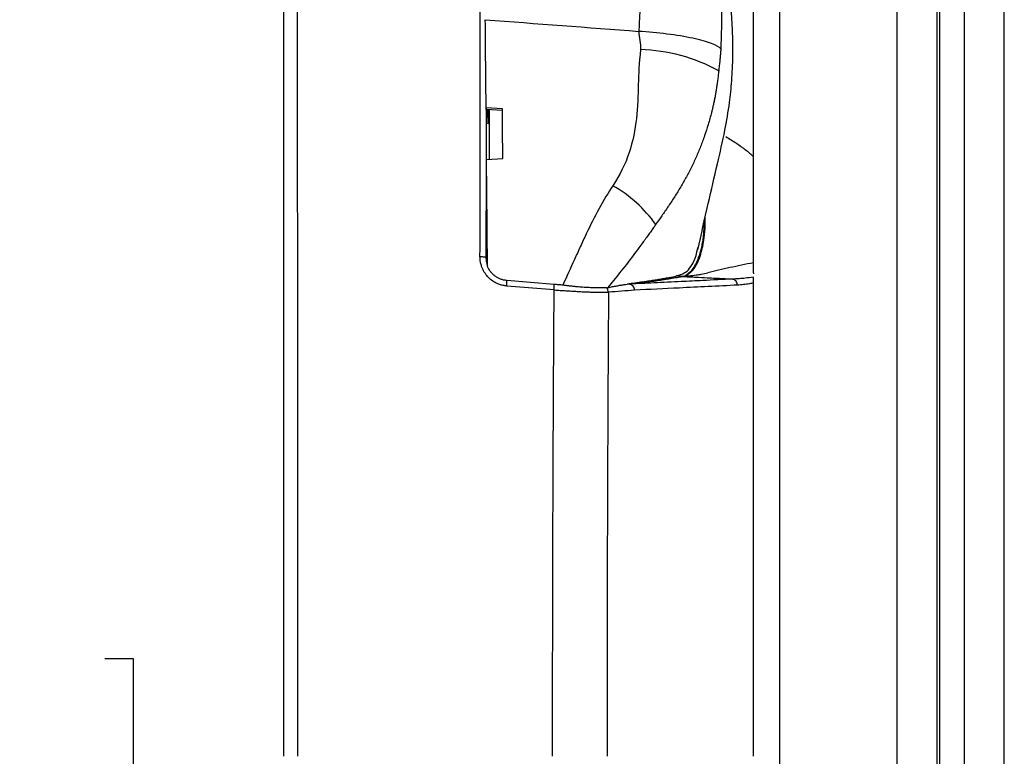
# Model space of a CAD drawing. Header units: millimetres. Extents: x 19 to 819, y 19 to 629.
# Tile 13 of 46: x 334 to 409, y 232 to 288. Entities that reach past the tile are written whole.
import ezdxf

# ---------------------------------------------------------------- set-up
doc = ezdxf.new("R2010")
doc.units = ezdxf.units.MM
doc.header["$LTSCALE"] = 3
doc.layers.add('DIMENSIONS', color=140, linetype='Continuous', lineweight=25)
doc.styles.add('SLDTEXTSTYLE0', font='TXT', dxfattribs={"width": 0.7})
doc.dimstyles.new('SLDDIMSTYLE0', dxfattribs={"dimtxt": 6.474023, "dimasz": 9.906, "dimexe": 0, "dimexo": 0.0625, "dimgap": 1.618506, "dimtad": 0, "dimtih": 1, "dimtoh": 1, "dimrnd": 1e-09, "dimzin": 4, "dimdsep": 46, "dimtxsty": 'SLDTEXTSTYLE0', "dimsah": 1, "dimcen": 0.09, "dimadec": 0, "dimazin": 1, "dimtfac": 1, "dimtofl": 0, "dimtmove": 0, "dimatfit": 3, "dimfxl": 0, "dimfrac": 2, "dimtolj": 1, "dimtzin": 12, "dimarcsym": 0})
doc.dimstyles.new('SLDDIMSTYLE2', dxfattribs={"dimtxt": 6.474023, "dimasz": 9.906, "dimexe": 0, "dimexo": 0.0625, "dimgap": 1.618506, "dimtad": 0, "dimtih": 1, "dimtoh": 1, "dimrnd": 1e-09, "dimzin": 12, "dimdsep": 46, "dimtxsty": 'SLDTEXTSTYLE0', "dimsah": 1, "dimcen": 0.09, "dimadec": 0, "dimazin": 3, "dimtfac": 1, "dimtofl": 0, "dimtmove": 0, "dimatfit": 3, "dimfxl": 0, "dimfrac": 2, "dimtolj": 1, "dimtzin": 12, "dimarcsym": 0})

# ---------------------------------------------------------------- blocks, each defined once
blk = doc.blocks.new('_D')
at = {"layer": 'DIMENSIONS'}
for p, q in [((405.443, 340.377), (295.765, 340.377)), ((305.29, 340.377), (305.29, 271.788)), ((295.671, 260.049), (293.497, 260.049)), ((293.497, 260.049), (293.497, 249.76)), ((314.909, 260.049), (317.083, 260.049)), ((317.083, 260.049), (317.083, 249.76)), ((293.497, 249.76), (295.671, 249.76)), ((317.083, 249.76), (314.909, 249.76)), ((305.29, 124.377), (305.29, 248.311)), ((405.443, 124.377), (295.765, 124.377))]:
    blk.add_line(p, q, dxfattribs=at)
for points in [[(305.29, 340.377), (303.766, 330.471), (306.814, 330.471)], [(305.29, 124.377), (306.814, 134.283), (303.766, 134.283)]]:
    blk.add_solid(points, dxfattribs=at)
at = {"layer": 'DIMENSIONS', "char_height": 6.35, "attachment_point": 1, "style": 'SLDTEXTSTYLE0'}
for s, insert in [('216.0', (292.978, 269.684)), ('8.50', (295.671, 257.945))]:
    blk.add_mtext(s, dxfattribs=dict(at, insert=insert))
blk = doc.blocks.new('_D_5')
at = {"layer": 'DIMENSIONS'}
for p, q in [((351.263, 317.532), (321.175, 317.532)), ((330.7, 317.532), (330.7, 251.127)), ((321.081, 239.388), (318.907, 239.388)), ((318.907, 239.388), (318.907, 229.099)), ((340.319, 239.388), (342.493, 239.388)), ((342.493, 239.388), (342.493, 229.099)), ((318.907, 229.099), (321.081, 229.099)), ((342.493, 229.099), (340.319, 229.099)), ((330.7, 146.224), (330.7, 227.649)), ((351.263, 146.224), (321.175, 146.224))]:
    blk.add_line(p, q, dxfattribs=at)
for points in [[(330.7, 317.532), (329.176, 307.626), (332.224, 307.626)], [(330.7, 146.224), (332.224, 156.13), (329.176, 156.13)]]:
    blk.add_solid(points, dxfattribs=at)
at = {"layer": 'DIMENSIONS', "char_height": 6.35, "attachment_point": 1, "style": 'SLDTEXTSTYLE0'}
for s, insert in [('171.3', (318.388, 249.023)), ('6.74', (321.081, 237.284))]:
    blk.add_mtext(s, dxfattribs=dict(at, insert=insert))

msp = doc.modelspace()

# ---------------------------------------------------------------- linework, layer by layer
for p, q in [((370.78, 281.534), (369.534, 281.606)), ((369.534, 281.586), (369.534, 281.606)), ((369.551, 281.464), (369.537, 281.582)), ((370.781, 281.392), (369.551, 281.464)), ((369.807, 281.245), (369.807, 281.449)), ((369.568, 277.649), (370.814, 277.706)), ((386.196, 271.681), (386.3, 273.103)), ((384.579, 268.678), (384.109, 268.719)), ((390.02, 268.945), (390.02, 268.861)), ((374.749, 267.64), (371.118, 267.939)), ((374.754, 268.063), (371.122, 268.362))]:
    msp.add_line(p, q)
for centre, radius, start, end in [((380.974, 272.767), 13.31, 61.31185, 88.28938), ((374.075, 266.591), 10.416, 35.64108, 60.21542), ((369, 268.173), 2.13, 353.71075, 5.09291), ((372.646, 267.873), 2.116, 353.67686, 5.15713), ((378.391, 267.436), 0.525, 2.73213, 44.3272)]:
    msp.add_arc(centre, radius, start, end)
for centre, major_axis, start_param, end_param in [((369.676, 286.878), (-0.001, 6.5), 2.55666, 3.725508), ((369.595, 273.378), (0, 2.5), 1.570795, 3.141591)]:
    msp.add_ellipse(centre, major_axis=major_axis, ratio=0.008726, start_param=start_param, end_param=end_param)
for points, knots in [([(409.253, 158.347), (409.253, 161.413), (409.253, 164.49), (409.253, 170.652), (409.253, 173.735), (409.253, 182.968), (409.253, 189.137), (409.253, 201.484), (409.253, 207.661), (409.253, 220.017), (409.253, 226.197), (409.253, 238.558), (409.253, 244.738), (409.253, 257.094), (409.253, 263.271), (409.253, 275.617), (409.253, 281.787), (409.253, 291.019), (409.253, 294.102), (409.253, 300.264), (409.253, 303.342), (409.253, 306.408)], [0.0964849, 0.0964849, 0.0964849, 0.0964849, 0.1157842, 0.1157842, 0.1350205, 0.1350205, 0.1734212, 0.1734212, 0.2117322, 0.2117322, 0.25, 0.25, 0.2882678, 0.2882678, 0.3265789, 0.3265789, 0.3649795, 0.3649795, 0.3842158, 0.3842158, 0.4035151, 0.4035151, 0.4035151, 0.4035151]), ([(406.211, 158.869), (406.211, 161.915), (406.211, 164.971), (406.211, 171.091), (406.211, 174.153), (406.211, 183.321), (406.211, 189.447), (406.211, 201.706), (406.211, 207.838), (406.211, 220.106), (406.211, 226.241), (406.211, 238.513), (406.211, 244.649), (406.211, 256.916), (406.211, 263.049), (406.211, 275.308), (406.211, 281.434), (406.211, 290.602), (406.211, 293.664), (406.211, 299.783), (406.211, 302.84), (406.211, 305.885)], [0.0964849, 0.0964849, 0.0964849, 0.0964849, 0.1157842, 0.1157842, 0.1350205, 0.1350205, 0.1734212, 0.1734212, 0.2117322, 0.2117322, 0.25, 0.25, 0.2882678, 0.2882678, 0.3265789, 0.3265789, 0.3649795, 0.3649795, 0.3842158, 0.3842158, 0.4035151, 0.4035151, 0.4035151, 0.4035151]), ([(401.02, 303.651), (401.02, 300.694), (401.02, 297.727), (401.02, 291.788), (401.02, 288.818), (401.02, 279.925), (401.02, 273.984), (401.02, 262.1), (401.02, 256.156), (401.02, 244.268), (401.02, 238.323), (401.02, 226.432), (401.02, 220.487), (401.02, 208.599), (401.02, 202.655), (401.02, 190.771), (401.02, 184.83), (401.02, 175.936), (401.02, 172.966), (401.02, 167.028), (401.02, 164.06), (401.02, 161.104)], [0.0964849, 0.0964849, 0.0964849, 0.0964849, 0.1157842, 0.1157842, 0.1350205, 0.1350205, 0.1734212, 0.1734212, 0.2117322, 0.2117322, 0.25, 0.25, 0.2882678, 0.2882678, 0.3265789, 0.3265789, 0.3649795, 0.3649795, 0.3842158, 0.3842158, 0.4035151, 0.4035151, 0.4035151, 0.4035151]), ([(404.108, 161.104), (404.108, 164.06), (404.108, 167.028), (404.108, 172.966), (404.108, 175.936), (404.108, 184.83), (404.108, 190.771), (404.108, 202.655), (404.108, 208.599), (404.108, 220.487), (404.108, 226.432), (404.108, 238.323), (404.108, 244.268), (404.108, 256.156), (404.108, 262.1), (404.108, 273.984), (404.108, 279.925), (404.108, 288.818), (404.108, 291.788), (404.108, 297.727), (404.108, 300.694), (404.108, 303.651)], [0.0964849, 0.0964849, 0.0964849, 0.0964849, 0.1157842, 0.1157842, 0.1350205, 0.1350205, 0.1734212, 0.1734212, 0.2117322, 0.2117322, 0.25, 0.25, 0.2882678, 0.2882678, 0.3265789, 0.3265789, 0.3649795, 0.3649795, 0.3842158, 0.3842158, 0.4035151, 0.4035151, 0.4035151, 0.4035151]), ([(404.323, 160.876), (404.323, 163.841), (404.323, 166.818), (404.323, 172.775), (404.323, 175.754), (404.323, 184.676), (404.323, 190.636), (404.323, 202.558), (404.323, 208.521), (404.323, 220.448), (404.323, 226.413), (404.323, 238.342), (404.323, 244.307), (404.323, 256.234), (404.323, 262.196), (404.323, 274.119), (404.323, 280.079), (404.323, 289), (404.323, 291.98), (404.323, 297.937), (404.323, 300.913), (404.323, 303.879)], [0.0964849, 0.0964849, 0.0964849, 0.0964849, 0.1157842, 0.1157842, 0.1350205, 0.1350205, 0.1734212, 0.1734212, 0.2117322, 0.2117322, 0.25, 0.25, 0.2882678, 0.2882678, 0.3265789, 0.3265789, 0.3649795, 0.3649795, 0.3842158, 0.3842158, 0.4035151, 0.4035151, 0.4035151, 0.4035151]), ([(390.02, 268.945), (390.02, 274.497), (390.02, 280.041), (390.02, 291.111), (390.02, 296.65), (390.02, 302.147)], [0, 0, 0, 0, 0.5, 0.5, 1, 1, 1, 1]), ([(392.02, 302.147), (392.02, 301.565), (392.02, 300.404), (392.02, 298.66), (392.02, 296.916), (392.02, 295.172), (392.02, 293.427), (392.02, 291.683), (392.02, 289.939), (392.02, 288.195), (392.02, 286.451), (392.02, 284.707), (392.02, 282.963), (392.02, 281.219), (392.02, 279.475), (392.02, 277.731), (392.02, 275.986), (392.02, 274.242), (392.02, 272.498), (392.02, 270.754), (392.02, 269.01), (392.02, 267.265), (392.02, 265.521), (392.02, 263.777), (392.02, 262.033), (392.02, 260.288), (392.02, 258.544), (392.02, 256.8), (392.02, 255.055), (392.02, 253.311), (392.02, 251.567), (392.02, 249.822), (392.02, 248.078), (392.02, 246.333), (392.02, 244.589), (392.02, 242.845), (392.02, 241.1), (392.02, 239.356), (392.02, 237.611), (392.02, 235.867), (392.02, 234.122), (392.02, 231.735), (392.02, 228.705), (392.02, 225.032), (392.02, 221.359), (392.02, 217.687), (392.02, 214.014), (392.02, 210.342), (392.02, 206.669), (392.02, 202.997), (392.02, 199.324), (392.02, 195.652), (392.02, 191.98), (392.02, 188.308), (392.02, 184.635), (392.02, 180.963), (392.02, 177.291), (392.02, 173.619), (392.02, 169.948), (392.02, 166.275), (392.02, 163.831), (392.02, 162.608)], [0, 0, 0, 0, 0.012677, 0.025341, 0.037992, 0.05063, 0.063256, 0.075869, 0.088471, 0.101062, 0.113641, 0.12621, 0.138768, 0.151317, 0.163855, 0.176384, 0.188905, 0.201416, 0.213919, 0.226415, 0.238902, 0.251383, 0.263856, 0.276323, 0.288783, 0.301238, 0.313687, 0.326131, 0.33857, 0.351005, 0.363436, 0.375862, 0.388286, 0.400706, 0.413123, 0.425538, 0.437951, 0.450363, 0.462773, 0.475182, 0.487591, 0.499999, 0.526122, 0.552247, 0.578379, 0.604521, 0.630675, 0.656845, 0.683034, 0.709247, 0.735485, 0.761752, 0.788052, 0.814387, 0.840761, 0.867177, 0.893639, 0.920148, 0.94671, 0.973326, 1, 1, 1, 1]), ([(381.191, 301.144), (381.24, 300.966), (381.28, 300.731), (381.311, 300.437), (381.342, 300.144), (381.365, 299.793), (381.382, 299.385), (381.4, 298.977), (381.413, 298.515), (381.422, 298.004), (381.431, 297.494), (381.436, 296.935), (381.439, 296.331), (381.441, 295.728), (381.44, 295.079), (381.435, 294.395), (381.43, 293.71), (381.422, 292.99), (381.408, 292.245), (381.395, 291.5), (381.376, 290.72), (381.348, 289.919), (381.334, 289.518), (381.318, 289.113), (381.3, 288.704), (381.281, 288.295), (381.261, 287.883), (381.238, 287.466)], [0, 0, 0, 0, 0.125, 0.125, 0.125, 0.25, 0.25, 0.25, 0.375, 0.375, 0.375, 0.5, 0.5, 0.5, 0.625, 0.625, 0.625, 0.75, 0.75, 0.75, 0.875, 0.875, 0.875, 0.9375, 0.9375, 0.9375, 1, 1, 1, 1]), ([(385.752, 270.707), (386.023, 271.89), (386.525, 274.081), (387.219, 277.14), (387.829, 279.71), (388.186, 281.825), (388.358, 283.474), (388.428, 284.756), (388.453, 285.998), (388.434, 287.392), (388.349, 289.015), (388.203, 290.631), (388.057, 291.855), (387.94, 292.713), (387.818, 293.545), (387.678, 294.36), (387.564, 294.872), (387.495, 295.221), (387.476, 295.315)], [0, 0, 0, 0, 0.157971, 0.292771, 0.404745, 0.495057, 0.563403, 0.609466, 0.645884, 0.695385, 0.758048, 0.818802, 0.86864, 0.889746, 0.9104, 0.958255, 0.988669, 1, 1, 1, 1]), ([(387.54, 295.038), (387.548, 294.869), (387.565, 294.503), (387.564, 293.63), (387.569, 292.489), (387.577, 291.109), (387.586, 289.554), (387.579, 287.881), (387.541, 286.708), (387.522, 286.124)], [0, 0, 0, 0, 0.125069, 0.270139, 0.415313, 0.560824, 0.706586, 0.853777, 1, 1, 1, 1]), ([(354.02, 231.878), (354.02, 232.455), (354.02, 233.609), (354.02, 235.341), (354.02, 237.072), (354.02, 238.802), (354.02, 240.532), (354.02, 242.261), (354.02, 243.989), (354.02, 245.717), (354.02, 247.445), (354.02, 249.172), (354.02, 250.898), (354.02, 252.624), (354.02, 254.349), (354.02, 256.074), (354.02, 257.798), (354.02, 259.521), (354.02, 261.748), (354.02, 264.477), (354.02, 267.704), (354.02, 270.925), (354.02, 274.139), (354.02, 277.348), (354.02, 280.551), (354.02, 283.748), (354.02, 286.94), (354.02, 289.061), (354.02, 290.122)], [0, 0, 0, 0, 0.029516, 0.059023, 0.088523, 0.118017, 0.147505, 0.17699, 0.206472, 0.235953, 0.265433, 0.294914, 0.324396, 0.353882, 0.383372, 0.412867, 0.442368, 0.471877, 0.501395, 0.556829, 0.612237, 0.667627, 0.723005, 0.778381, 0.83376, 0.889152, 0.944562, 1, 1, 1, 1]), ([(355.107, 231.878), (355.107, 232.442), (355.107, 233.558), (355.107, 235.213), (355.107, 236.831), (355.107, 238.412), (355.107, 239.955), (355.107, 241.461), (355.107, 242.93), (355.107, 244.361), (355.107, 245.755), (355.106, 247.111), (355.106, 248.43), (355.106, 249.712), (355.106, 250.955), (355.105, 252.162), (355.105, 253.331), (355.105, 254.463), (355.104, 255.557), (355.104, 256.614), (355.104, 257.633), (355.103, 258.615), (355.103, 259.56), (355.102, 260.468), (355.101, 262.238), (355.1, 264.858), (355.097, 268.311), (355.094, 271.686), (355.09, 274.985), (355.086, 278.205), (355.081, 281.348), (355.076, 284.414), (355.07, 287.402), (355.066, 289.365), (355.064, 290.335)], [0, 0, 0, 0, 0.028737, 0.056845, 0.084323, 0.11117, 0.137388, 0.162974, 0.18793, 0.212254, 0.235948, 0.25901, 0.28144, 0.30324, 0.324408, 0.344945, 0.36485, 0.384125, 0.402769, 0.420782, 0.438165, 0.454917, 0.471039, 0.486532, 0.501394, 0.56171, 0.6208, 0.678662, 0.735294, 0.790696, 0.844867, 0.897808, 0.949519, 1, 1, 1, 1]), ([(369.066, 270.197), (369.067, 270.751), (369.068, 271.86), (369.07, 273.522), (369.072, 275.183), (369.074, 276.843), (369.076, 278.501), (369.078, 280.159), (369.081, 281.815), (369.083, 283.469), (369.086, 285.123), (369.088, 286.775), (369.091, 288.425), (369.093, 289.524), (369.094, 290.073)], [0, 0, 0, 0, 0.083196, 0.166416, 0.249662, 0.332933, 0.416228, 0.499549, 0.582895, 0.666266, 0.749662, 0.833083, 0.916529, 1, 1, 1, 1]), ([(387.522, 286.124), (387.404, 286.254), (387.169, 286.393), (386.445, 286.67), (385.956, 286.808), (384.787, 287.058), (384.108, 287.17), (382.688, 287.35), (381.948, 287.419), (381.238, 287.466)], [0, 0, 0, 0, 0.25, 0.25, 0.5, 0.5, 0.75, 0.75, 1, 1, 1, 1]), ([(381.371, 286.071), (381.256, 284.99), (381.227, 284.238), (381.175, 282.551), (381.151, 281.682), (380.857, 279.023), (380.365, 277.284), (379.249, 275.632)], [0, 0, 0, 0, 0.25, 0.25, 0.5, 0.5, 1, 1, 1, 1]), ([(387.522, 286.124), (387.52, 286.079), (387.515, 285.986), (387.506, 285.841), (387.494, 285.689), (387.477, 285.496), (387.454, 285.278), (387.429, 285.052), (387.405, 284.843), (387.383, 284.647), (387.369, 284.508), (387.363, 284.443)], [0, 0, 0, 0, 0.077343, 0.161966, 0.254146, 0.347307, 0.508826, 0.649966, 0.759217, 0.886621, 1, 1, 1, 1]), ([(387.363, 284.443), (387.35, 284.318), (387.325, 284.071), (387.28, 283.709), (387.232, 283.359), (387.179, 283.021), (387.124, 282.695), (387.065, 282.382), (387.004, 282.081), (386.942, 281.792), (386.878, 281.514), (386.756, 281.019), (386.567, 280.334), (386.285, 279.464), (385.978, 278.635), (385.634, 277.812), (385.253, 277.003), (384.838, 276.211), (384.402, 275.449), (383.948, 274.718), (383.482, 274.014), (383.012, 273.333), (382.696, 272.883), (382.54, 272.661)], [0, 0, 0, 0, 0.028277, 0.055723, 0.082351, 0.108171, 0.133193, 0.157422, 0.180862, 0.203517, 0.225387, 0.246472, 0.321357, 0.390748, 0.460636, 0.529162, 0.600909, 0.671347, 0.740368, 0.807847, 0.873666, 0.937741, 1, 1, 1, 1]), ([(369.537, 281.582), (369.536, 281.039), (369.534, 279.951), (369.532, 278.318), (369.53, 276.683), (369.528, 275.047), (369.526, 273.409), (369.524, 271.77), (369.523, 270.676), (369.522, 270.129)], [0, 0, 0, 0, 0.142882, 0.285748, 0.428601, 0.571448, 0.714294, 0.857143, 1, 1, 1, 1]), ([(369.793, 277.659), (369.796, 278.207), (369.801, 279.339), (369.805, 280.597), (369.807, 281.245)], [0, 0, 0, 0, 0.484862, 1, 1, 1, 1]), ([(387.912, 279.397), (388.05, 279.313), (388.326, 279.146), (388.596, 278.97), (388.73, 278.882)], [0, 0, 0, 0, 0.500014, 1, 1, 1, 1]), ([(388.73, 278.882), (388.853, 278.798), (389.081, 278.641), (389.411, 278.392), (389.721, 278.134), (389.92, 277.942), (390.02, 277.846)], [0, 0, 0, 0, 0.268834, 0.500038, 0.748073, 1, 1, 1, 1]), ([(379.249, 275.632), (378.542, 274.586), (377.843, 273.253), (377.055, 271.607), (376.903, 271.281), (376.603, 270.628), (376.155, 269.646), (375.712, 268.658), (375.413, 268)], [0, 0, 0, 0, 0.5, 0.5, 0.625, 0.625, 0.75, 1, 1, 1, 1]), ([(385.295, 269.108), (385.316, 269.116), (385.357, 269.132), (385.434, 269.23), (385.566, 269.403), (385.722, 269.687), (385.854, 269.988), (385.957, 270.295), (386.052, 270.618), (386.155, 271.051), (386.262, 271.703), (386.337, 272.461), (386.337, 273.048), (386.337, 273.266)], [0, 0, 0, 0, 0.016058, 0.032144, 0.137787, 0.237352, 0.332422, 0.414496, 0.488616, 0.575203, 0.714922, 0.894354, 1, 1, 1, 1]), ([(382.54, 272.661), (382.483, 272.58), (382.362, 272.408), (382.169, 272.137), (381.953, 271.836), (381.746, 271.549), (381.507, 271.223), (381.2, 270.806), (380.608, 270.016), (379.819, 268.995), (379.167, 268.189), (378.866, 267.817)], [0, 0, 0, 0, 0.047455, 0.101094, 0.160976, 0.227172, 0.27358, 0.359084, 0.481229, 0.760559, 1, 1, 1, 1]), ([(386.038, 270.835), (386.054, 270.904), (386.085, 271.038), (386.126, 271.249), (386.164, 271.462), (386.185, 271.608), (386.196, 271.681)], [0, 0, 0, 0, 0.258814, 0.511816, 0.758907, 1, 1, 1, 1]), ([(371.118, 267.939), (371.071, 267.944), (370.977, 267.954), (370.839, 267.979), (370.704, 268.012), (370.571, 268.053), (370.44, 268.104), (370.228, 268.201), (369.948, 268.374), (369.639, 268.66), (369.387, 268.998), (369.223, 269.334), (369.127, 269.645), (369.075, 269.919), (369.069, 270.104), (369.066, 270.197)], [0, 0, 0, 0, 0.0421687, 0.0839394, 0.1254814, 0.1669664, 0.208567, 0.2504546, 0.375212, 0.5000776, 0.6248079, 0.7499273, 0.8334786, 0.916422, 1, 1, 1, 1]), ([(369.066, 270.197), (369.122, 270.196), (369.181, 270.194), (369.293, 270.187), (369.346, 270.181), (369.433, 270.168), (369.468, 270.161), (369.512, 270.145), (369.522, 270.136), (369.522, 270.129)], [0, 0, 0, 0, 0.25, 0.25, 0.5, 0.5, 0.75, 0.75, 1, 1, 1, 1]), ([(384.487, 268.83), (384.641, 268.9), (384.952, 269.042), (385.326, 269.549), (385.617, 270.121), (385.716, 270.672), (385.755, 270.887)], [0, 0, 0, 0, 0.273525, 0.551575, 0.824738, 1, 1, 1, 1]), ([(385.825, 270.122), (385.845, 270.176), (385.884, 270.286), (385.939, 270.461), (385.991, 270.643), (386.022, 270.771), (386.038, 270.835)], [0, 0, 0, 0, 0.2516348, 0.5022255, 0.751703, 1, 1, 1, 1]), ([(369.522, 270.129), (369.523, 270.087), (369.525, 270.005), (369.537, 269.887), (369.556, 269.775), (369.579, 269.673), (369.607, 269.579), (369.628, 269.52), (369.638, 269.492)], [0, 0, 0, 0, 0.193396, 0.377419, 0.55098, 0.71312, 0.863021, 1, 1, 1, 1]), ([(369.643, 269.444), (369.642, 269.454), (369.641, 269.474), (369.641, 269.481), (369.641, 269.484)], [0, 0, 0, 0, 0.53549, 1, 1, 1, 1]), ([(371.122, 268.362), (371.081, 268.366), (371, 268.374), (370.88, 268.397), (370.763, 268.428), (370.649, 268.467), (370.538, 268.513), (370.43, 268.567), (370.327, 268.627), (370.2, 268.714), (370.052, 268.838), (369.894, 269.011), (369.75, 269.213), (369.679, 269.366), (369.643, 269.444)], [0, 0, 0, 0, 0.063984, 0.12728, 0.190063, 0.252502, 0.314767, 0.377015, 0.439226, 0.501228, 0.616229, 0.737571, 0.865664, 1, 1, 1, 1]), ([(385.561, 269.546), (385.581, 269.584), (385.622, 269.658), (385.68, 269.775), (385.733, 269.891), (385.781, 270.006), (385.811, 270.084), (385.825, 270.122)], [0, 0, 0, 0, 0.222139, 0.433373, 0.633528, 0.82245, 1, 1, 1, 1]), ([(390.02, 269.717), (389.411, 269.607), (388.807, 269.48), (387.634, 269.212), (387.064, 269.072), (386.528, 268.948)], [0, 0, 0, 0, 0.5, 0.5, 1, 1, 1, 1]), ([(380.532, 268.09), (380.738, 268.117), (381.143, 268.169), (381.725, 268.247), (382.273, 268.323), (382.839, 268.404), (383.422, 268.491), (384.019, 268.584), (384.394, 268.647), (384.579, 268.678)], [0, 0, 0, 0, 0.143699, 0.281296, 0.412794, 0.538197, 0.697133, 0.851063, 1, 1, 1, 1]), ([(382.684, 268.365), (382.822, 268.386), (383.072, 268.423), (383.398, 268.473), (383.76, 268.531), (384.151, 268.597), (384.444, 268.652), (384.579, 268.677)], [0, 0, 0, 0, 0.205576, 0.371806, 0.498691, 0.76919, 1, 1, 1, 1]), ([(383.637, 268.58), (383.713, 268.601), (383.858, 268.643), (384.072, 268.705), (384.248, 268.756), (384.388, 268.799), (384.455, 268.82), (384.487, 268.83)], [0, 0, 0, 0, 0.262351, 0.500176, 0.75018, 0.878223, 1, 1, 1, 1]), ([(384.579, 268.678), (384.585, 268.679), (384.598, 268.682), (384.625, 268.686), (384.657, 268.691), (384.706, 268.698), (384.743, 268.705), (384.768, 268.709)], [0, 0, 0, 0, 0.13159, 0.283533, 0.456179, 0.643162, 1, 1, 1, 1]), ([(384.579, 268.677), (384.588, 268.677), (384.608, 268.676), (384.633, 268.677), (384.656, 268.678), (384.68, 268.68), (384.696, 268.682), (384.707, 268.684)], [0, 0, 0, 0, 0.146696, 0.322318, 0.52813, 0.692343, 1, 1, 1, 1]), ([(384.579, 268.678), (384.594, 268.676), (384.626, 268.673), (384.672, 268.669), (384.727, 268.665), (384.798, 268.661), (384.894, 268.656), (385.007, 268.651), (385.18, 268.642), (385.375, 268.632), (385.826, 268.609), (386.397, 268.58), (387.015, 268.547), (387.513, 268.52), (387.955, 268.497), (388.284, 268.48), (388.436, 268.472)], [0, 0, 0, 0, 0.00876, 0.018995, 0.030764, 0.047628, 0.072628, 0.105695, 0.136477, 0.208333, 0.2586, 0.490467, 0.653744, 0.740294, 0.879605, 1, 1, 1, 1]), ([(384.707, 268.684), (384.715, 268.686), (384.736, 268.693), (384.756, 268.701), (384.768, 268.706)], [0, 0, 0, 0, 0.381929, 1, 1, 1, 1]), ([(384.768, 268.708), (384.879, 268.714), (385.172, 268.732), (385.593, 268.777), (386.065, 268.852), (386.362, 268.913), (386.528, 268.948)], [0, 0, 0, 0, 0.187922, 0.499591, 0.719209, 1, 1, 1, 1]), ([(384.768, 268.709), (384.782, 268.715), (384.809, 268.728), (384.833, 268.748), (384.848, 268.763), (384.856, 268.77), (384.863, 268.775), (384.874, 268.778), (384.879, 268.779)], [0, 0, 0, 0, 0.324393, 0.670249, 0.811906, 0.876911, 0.9509, 1, 1, 1, 1]), ([(384.768, 268.706), (384.783, 268.709), (384.814, 268.715), (384.842, 268.721), (384.856, 268.724)], [0, 0, 0, 0, 0.51114, 1, 1, 1, 1]), ([(384.879, 268.779), (384.874, 268.779), (384.868, 268.78), (384.857, 268.781), (384.858, 268.782), (384.859, 268.783), (384.861, 268.784), (384.864, 268.786), (384.871, 268.792), (384.884, 268.802), (384.909, 268.82), (384.946, 268.847), (384.994, 268.882), (385.029, 268.909), (385.048, 268.924)], [0, 0, 0, 0, 0.017173, 0.02318, 0.025367, 0.029739, 0.038483, 0.05597, 0.090936, 0.160837, 0.300405, 0.510803, 0.73987, 1, 1, 1, 1]), ([(384.879, 268.778), (384.885, 268.779), (384.897, 268.782), (384.913, 268.786), (384.93, 268.793), (384.949, 268.803), (384.981, 268.823), (385.033, 268.853), (385.075, 268.883), (385.099, 268.899)], [0, 0, 0, 0, 0.045906, 0.099865, 0.162168, 0.251219, 0.381825, 0.660786, 1, 1, 1, 1]), ([(384.884, 268.757), (384.884, 268.759), (384.885, 268.762), (384.888, 268.767), (384.89, 268.772), (384.883, 268.776), (384.879, 268.778)], [0, 0, 0, 0, 0.274806, 0.482452, 0.748318, 1, 1, 1, 1]), ([(384.879, 268.741), (384.881, 268.743), (384.884, 268.748), (384.884, 268.754), (384.884, 268.757)], [0, 0, 0, 0, 0.5126526, 1, 1, 1, 1]), ([(385.048, 268.924), (385.068, 268.939), (385.103, 268.967), (385.155, 269.011), (385.202, 269.048), (385.246, 269.081), (385.28, 269.101), (385.295, 269.109)], [0, 0, 0, 0, 0.276078, 0.499536, 0.701103, 0.867887, 1, 1, 1, 1]), ([(385.099, 268.899), (385.132, 268.924), (385.198, 268.974), (385.262, 269.036), (385.294, 269.066)], [0, 0, 0, 0, 0.500117, 1, 1, 1, 1]), ([(385.294, 269.066), (385.297, 269.07), (385.303, 269.075), (385.308, 269.085), (385.307, 269.095), (385.299, 269.104), (385.295, 269.108)], [0, 0, 0, 0, 0.278627, 0.478704, 0.740823, 1, 1, 1, 1]), ([(385.295, 269.109), (385.298, 269.118), (385.303, 269.137), (385.319, 269.167), (385.341, 269.203), (385.374, 269.251), (385.4, 269.288), (385.416, 269.312)], [0, 0, 0, 0, 0.1358049, 0.29261, 0.4707392, 0.6714585, 1, 1, 1, 1]), ([(375.413, 268), (375.305, 268.012), (375.085, 268.036), (374.865, 268.054), (374.754, 268.063)], [0, 0, 0, 0, 0.49531, 1, 1, 1, 1]), ([(378.767, 267.803), (378.742, 267.801), (378.689, 267.797), (378.597, 267.793), (378.488, 267.79), (378.359, 267.788), (378.152, 267.789), (377.852, 267.795), (377.425, 267.813), (376.97, 267.841), (376.55, 267.875), (376.214, 267.908), (375.94, 267.938), (375.674, 267.968), (375.499, 267.989), (375.413, 268)], [0, 0, 0, 0, 0.042142, 0.088229, 0.138286, 0.192391, 0.250684, 0.378964, 0.501207, 0.639209, 0.749948, 0.817191, 0.88125, 0.942129, 1, 1, 1, 1]), ([(378.866, 267.817), (378.985, 267.841), (379.216, 267.888), (379.54, 267.951), (379.834, 268.004), (380.099, 268.048), (380.263, 268.071), (380.341, 268.082)], [0, 0, 0, 0, 0.232175, 0.448175, 0.648096, 0.832017, 1, 1, 1, 1]), ([(383.637, 268.58), (383.506, 268.557), (383.249, 268.512), (382.856, 268.446), (382.464, 268.383), (382.02, 268.315), (381.515, 268.241), (380.941, 268.16), (380.542, 268.108), (380.341, 268.082)], [0, 0, 0, 0, 0.129721, 0.256287, 0.379705, 0.499981, 0.66448, 0.831148, 1, 1, 1, 1]), ([(380.532, 268.089), (380.519, 268.089), (380.492, 268.09), (380.456, 268.089), (380.421, 268.087), (380.382, 268.085), (380.356, 268.083), (380.341, 268.082)], [0, 0, 0, 0, 0.160351, 0.328638, 0.505621, 0.712956, 1, 1, 1, 1]), ([(388.436, 268.472), (387.67, 268.434), (386.357, 268.368), (384.347, 268.269), (382.481, 268.179), (381.155, 268.119), (380.532, 268.09)], [0, 0, 0, 0, 0.29184, 0.499934, 0.764924, 1, 1, 1, 1]), ([(380.532, 268.089), (380.652, 268.102), (380.9, 268.13), (381.27, 268.174), (381.67, 268.225), (382.147, 268.288), (382.487, 268.337), (382.684, 268.365)], [0, 0, 0, 0, 0.157947, 0.324621, 0.500023, 0.711082, 1, 1, 1, 1]), ([(380.913, 267.619), (380.908, 267.722), (380.87, 267.836), (380.728, 268.012), (380.627, 268.07), (380.532, 268.089)], [0, 0, 0, 0, 0.5, 0.5, 1, 1, 1, 1]), ([(388.799, 268.006), (387.308, 267.932), (384.68, 267.802), (382.052, 267.675), (380.914, 267.62)], [0, 0, 0, 0, 0.567052, 1, 1, 1, 1]), ([(388.798, 268.006), (388.794, 268.107), (388.757, 268.218), (388.622, 268.391), (388.527, 268.45), (388.436, 268.472)], [0, 0, 0, 0, 0.5, 0.5, 1, 1, 1, 1]), ([(389.712, 268.11), (389.637, 268.097), (389.486, 268.072), (389.259, 268.043), (389.03, 268.02), (388.876, 268.011), (388.799, 268.006)], [0, 0, 0, 0, 0.246992, 0.495962, 0.746952, 1, 1, 1, 1]), ([(390.021, 268.173), (389.969, 268.161), (389.867, 268.139), (389.763, 268.119), (389.712, 268.11)], [0, 0, 0, 0, 0.497148, 1, 1, 1, 1]), ([(390.02, 268.467), (390.02, 268.484), (390.021, 268.523), (390.021, 268.578), (390.02, 268.611), (390.02, 268.629)], [0, 0, 0, 0, 0.257028, 0.59111, 1, 1, 1, 1]), ([(390.02, 268.346), (390.02, 268.359), (390.02, 268.389), (390.02, 268.429), (390.02, 268.454), (390.02, 268.467)], [0, 0, 0, 0, 0.3007257, 0.6338533, 1, 1, 1, 1]), ([(390.02, 268.173), (390.02, 268.187), (390.02, 268.217), (390.02, 268.261), (390.02, 268.305), (390.02, 268.332), (390.02, 268.346)], [0, 0, 0, 0, 0.221051, 0.458673, 0.717212, 1, 1, 1, 1]), ([(374.63, 231.878), (374.63, 232.438), (374.631, 233.556), (374.631, 235.232), (374.633, 236.903), (374.634, 238.568), (374.637, 240.229), (374.639, 241.885), (374.643, 243.535), (374.646, 245.181), (374.65, 246.821), (374.655, 248.455), (374.66, 250.085), (374.666, 251.708), (374.672, 253.327), (374.679, 254.94), (374.686, 256.547), (374.693, 258.149), (374.702, 259.745), (374.71, 261.335), (374.719, 262.92), (374.729, 264.499), (374.739, 266.072), (374.746, 267.118), (374.749, 267.64)], [0, 0, 0, 0, 0.046857, 0.093581, 0.140172, 0.186628, 0.232951, 0.279141, 0.325196, 0.371119, 0.416907, 0.462562, 0.508084, 0.553472, 0.598726, 0.643846, 0.688833, 0.733686, 0.778406, 0.822992, 0.867445, 0.911763, 0.955948, 1, 1, 1, 1]), ([(374.749, 267.64), (374.828, 267.634), (374.983, 267.623), (375.213, 267.606), (375.437, 267.591), (375.655, 267.576), (375.867, 267.563), (376.153, 267.545), (376.5, 267.525), (376.897, 267.504), (377.138, 267.493), (377.258, 267.487)], [0, 0, 0, 0, 0.08724, 0.173201, 0.257757, 0.340555, 0.421688, 0.50175, 0.676159, 0.838676, 1, 1, 1, 1]), ([(377.258, 267.487), (377.314, 267.485), (377.427, 267.48), (377.589, 267.474), (377.747, 267.469), (377.9, 267.464), (378.047, 267.46), (378.187, 267.458), (378.32, 267.456), (378.447, 267.455), (378.568, 267.454), (378.689, 267.455), (378.807, 267.457), (378.879, 267.46), (378.916, 267.461)], [0, 0, 0, 0, 0.078768, 0.156295, 0.234287, 0.314144, 0.394447, 0.474143, 0.553686, 0.634287, 0.717173, 0.802776, 0.900242, 1, 1, 1, 1]), ([(378.916, 267.461), (378.911, 266.804), (378.903, 265.489), (378.891, 263.515), (378.88, 261.541), (378.869, 259.566), (378.86, 257.591), (378.851, 255.615), (378.843, 253.638), (378.835, 251.661), (378.829, 249.684), (378.823, 247.707), (378.818, 245.729), (378.813, 243.75), (378.809, 241.772), (378.806, 239.793), (378.804, 237.814), (378.802, 235.836), (378.801, 233.857), (378.801, 232.537), (378.801, 231.878)], [0, 0, 0, 0, 0.055733, 0.111435, 0.167109, 0.222756, 0.278378, 0.333976, 0.389553, 0.445111, 0.500651, 0.556174, 0.611684, 0.667181, 0.722667, 0.778144, 0.833614, 0.889079, 0.944541, 1, 1, 1, 1])]:
    msp.add_open_spline(points, degree=3, knots=knots)
for points in [[(369.534, 281.606), (369.514, 283.862), (369.495, 286.114), (369.475, 288.36)], [(369.475, 288.36), (373.396, 288.061), (377.317, 287.763), (381.238, 287.466)], [(381.238, 287.466), (381.214, 287.001), (381.416, 286.496), (381.371, 286.071)], [(369.537, 281.582), (369.537, 281.584), (369.536, 281.585), (369.534, 281.586)], [(370.814, 277.706), (370.803, 278.983), (370.791, 280.259), (370.78, 281.534)], [(369.639, 269.551), (369.615, 272.256), (369.592, 274.955), (369.568, 277.649)], [(369.638, 269.492), (369.639, 269.489), (369.64, 269.487), (369.641, 269.484)], [(369.643, 269.444), (369.64, 269.479), (369.639, 269.515), (369.639, 269.551)], [(385.416, 269.312), (385.464, 269.384), (385.513, 269.462), (385.561, 269.546)], [(384.856, 268.724), (384.864, 268.73), (384.872, 268.735), (384.879, 268.741)], [(388.637, 268.478), (388.57, 268.475), (388.503, 268.473), (388.436, 268.472)], [(388.938, 268.495), (388.838, 268.488), (388.738, 268.482), (388.637, 268.478)], [(389.39, 268.536), (389.24, 268.519), (389.089, 268.505), (388.938, 268.495)], [(390.02, 268.629), (389.811, 268.591), (389.601, 268.56), (389.39, 268.536)], [(390.02, 231.877), (390.02, 243.975), (390.02, 256.074), (390.021, 268.173)], [(378.767, 267.803), (378.802, 267.806), (378.835, 267.811), (378.866, 267.817)], [(380.914, 267.62), (380.248, 267.567), (379.582, 267.514), (378.916, 267.461)]]:
    msp.add_open_spline(points, degree=3)

# ---------------------------------------------------------------- dimensions: what is measured, and where the dimension line sits
at = {"layer": 'DIMENSIONS'}
for base, p1, p2, angle, dimstyle, picture, middle in [((305.29, 340.377), (409.253, 124.377), (409.253, 340.377), 90, 'SLDDIMSTYLE0', '_D', (305.29, 260.049)), ((330.7, 146.224), (355.073, 317.532), (355.073, 146.224), 89.99995, 'SLDDIMSTYLE2', '_D_5', (330.7, 239.388))]:
    dim = msp.add_linear_dim(base=base, p1=p1, p2=p2, angle=angle, dimstyle=dimstyle, dxfattribs=at)
    dim.commit()
    dim.dimension.update_dxf_attribs({"geometry": picture, "text_midpoint": middle, "dimtype": 160})

doc.saveas('drawing.dxf')
